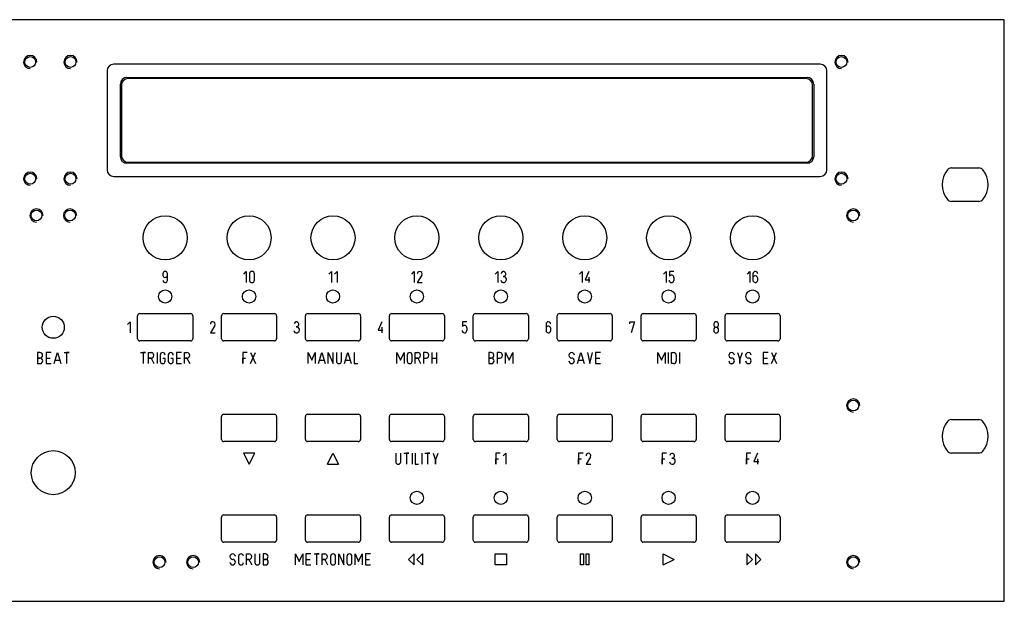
# Model space of a CAD drawing. Extents: x 0 to 483, y 0 to 132.
# Tile 3 of 3: x 259 to 483, y 0 to 132. Entities that reach past the tile are written whole.
import ezdxf

# ---------------------------------------------------------------- set-up
doc = ezdxf.new("R2010")
doc.units = 0
doc.layers.add('Gravur', color=7, linetype='CONTINUOUS')
doc.layers.add('Kontur', color=7, linetype='CONTINUOUS')

msp = doc.modelspace()

# ---------------------------------------------------------------- linework, layer by layer
at = {"layer": 'Gravur', "color": 255, "linetype": 'CONTINUOUS'}
for p, q in [((291.596, 74.402), (291.596, 74.024)), ((292.604, 72.89), (292.604, 74.402)), ((309.943, 74.276), (310.51, 74.906)), ((310.51, 74.906), (310.51, 72.386)), ((311.224, 74.339), (311.224, 72.953)), ((312.358, 72.953), (312.358, 74.339)), ((329.287, 74.276), (329.854, 74.906)), ((329.854, 74.906), (329.854, 72.386)), ((330.547, 74.276), (331.114, 74.906)), ((331.114, 74.906), (331.114, 72.386)), ((348.081, 74.276), (348.648, 74.906)), ((348.648, 74.906), (348.648, 72.386)), ((350.349, 74.087), (349.341, 72.386)), ((367.034, 74.276), (367.601, 74.906)), ((367.601, 74.906), (367.601, 72.386)), ((386.185, 74.276), (386.752, 74.906)), ((386.752, 74.906), (386.752, 72.386)), ((388.264, 74.906), (387.445, 73.016)), ((405.234, 74.276), (405.801, 74.906)), ((405.801, 74.906), (405.801, 72.386)), ((407.565, 74.906), (406.62, 74.906)), ((406.62, 74.906), (406.62, 73.835)), ((424.285, 74.276), (424.852, 74.906)), ((424.852, 74.906), (424.852, 72.386)), ((425.545, 74.402), (425.545, 72.89)), ((349.341, 72.386), (350.412, 72.386)), ((387.445, 73.016), (388.516, 73.016)), ((388.264, 73.646), (388.264, 72.386)), ((407.565, 73.52), (407.565, 72.89)), ((426.616, 72.89), (426.616, 73.394)), ((263.13, 56.491), (263.13, 53.971)), ((263.655, 56.491), (263.13, 56.491)), ((266.196, 56.491), (265.062, 56.491)), ((265.062, 56.491), (265.062, 53.971)), ((266.91, 53.971), (267.666, 56.491)), ((267.666, 56.491), (268.422, 53.971)), ((269.136, 56.491), (270.27, 56.491)), ((270.27, 56.491), (269.703, 56.491)), ((269.703, 56.491), (269.703, 53.971)), ((286.514, 56.491), (287.648, 56.491)), ((287.648, 56.491), (287.081, 56.491)), ((287.081, 56.491), (287.081, 53.971)), ((288.341, 53.971), (288.341, 56.491)), ((288.341, 56.491), (288.908, 56.491)), ((290.252, 56.491), (290.252, 53.971)), ((290.966, 55.924), (290.966, 54.538)), ((292.814, 55.924), (292.814, 54.538)), ((295.796, 56.491), (294.662, 56.491)), ((294.662, 56.491), (294.662, 53.971)), ((296.489, 53.971), (296.489, 56.491)), ((296.489, 56.491), (297.056, 56.491)), ((310.73, 56.491), (309.722, 56.491)), ((309.722, 56.491), (309.722, 53.971)), ((311.444, 56.491), (312.578, 53.971)), ((311.444, 53.971), (312.578, 56.491)), ((324.551, 53.971), (324.551, 56.491)), ((324.551, 56.491), (325.37, 54.727)), ((325.37, 54.727), (326.189, 56.491)), ((326.189, 56.491), (326.189, 53.971)), ((326.903, 53.971), (327.659, 56.491)), ((327.659, 56.491), (328.415, 53.971)), ((329.129, 53.971), (329.129, 56.491)), ((329.129, 56.491), (330.263, 53.971)), ((330.263, 53.971), (330.263, 56.491)), ((330.977, 56.491), (330.977, 54.538)), ((332.111, 54.538), (332.111, 56.491)), ((332.825, 53.971), (333.581, 56.491)), ((333.581, 56.491), (334.337, 53.971)), ((335.03, 56.491), (335.03, 53.971)), ((344.693, 53.971), (344.693, 56.491)), ((344.693, 56.491), (345.512, 54.727)), ((345.512, 54.727), (346.331, 56.491)), ((346.331, 56.491), (346.331, 53.971)), ((347.045, 55.924), (347.045, 54.538)), ((348.179, 54.538), (348.179, 55.924)), ((348.872, 53.971), (348.872, 56.491)), ((348.872, 56.491), (349.439, 56.491)), ((351.329, 56.491), (350.762, 56.491)), ((350.762, 56.491), (350.762, 53.971)), ((352.673, 56.491), (352.673, 53.971)), ((353.807, 53.971), (353.807, 56.491)), ((365.57, 56.491), (365.57, 53.971)), ((366.095, 56.491), (365.57, 56.491)), ((368.048, 56.491), (367.481, 56.491)), ((367.481, 56.491), (367.481, 53.971)), ((369.392, 53.971), (369.392, 56.491)), ((369.392, 56.491), (370.211, 54.727)), ((370.211, 54.727), (371.03, 56.491)), ((371.03, 56.491), (371.03, 53.971)), ((385.733, 53.971), (386.489, 56.491)), ((386.489, 56.491), (387.245, 53.971)), ((387.959, 56.491), (388.526, 53.971)), ((388.526, 53.971), (389.093, 56.491)), ((390.941, 56.491), (389.807, 56.491)), ((389.807, 56.491), (389.807, 53.971)), ((403.943, 53.971), (403.943, 56.491)), ((403.943, 56.491), (404.762, 54.727)), ((404.762, 54.727), (405.581, 56.491)), ((405.581, 56.491), (405.581, 53.971)), ((406.295, 56.491), (406.295, 53.971)), ((407.009, 53.971), (407.009, 56.491)), ((407.009, 56.491), (407.513, 56.491)), ((408.857, 56.491), (408.857, 53.971)), ((422.027, 56.491), (422.594, 54.916)), ((422.594, 54.916), (423.161, 56.491)), ((428.999, 56.491), (427.865, 56.491)), ((427.865, 56.491), (427.865, 53.971)), ((429.713, 56.491), (430.847, 53.971)), ((429.713, 53.971), (430.847, 56.491)), ((263.697, 55.252), (263.13, 55.252)), ((263.13, 55.252), (263.697, 55.252)), ((263.13, 53.971), (263.697, 53.971)), ((265.062, 55.231), (266.007, 55.231)), ((265.062, 53.971), (266.196, 53.971)), ((267.162, 54.727), (268.17, 54.727)), ((288.908, 55.231), (288.341, 55.231)), ((288.341, 55.231), (288.908, 55.231)), ((288.908, 55.231), (289.538, 53.971)), ((292.1, 55.168), (291.533, 55.168)), ((292.1, 54.538), (292.1, 55.168)), ((293.948, 55.168), (293.381, 55.168)), ((293.948, 54.538), (293.948, 55.168)), ((294.662, 55.231), (295.607, 55.231)), ((294.662, 53.971), (295.796, 53.971)), ((297.056, 55.231), (296.489, 55.231)), ((296.489, 55.231), (297.056, 55.231)), ((297.056, 55.231), (297.686, 53.971)), ((309.722, 53.971), (309.722, 55.231)), ((309.722, 55.231), (310.352, 55.231)), ((327.155, 54.727), (328.163, 54.727)), ((333.077, 54.727), (334.085, 54.727)), ((335.03, 53.971), (335.849, 53.971)), ((349.439, 55.231), (348.872, 55.231)), ((348.872, 55.231), (349.439, 55.231)), ((349.439, 55.231), (350.069, 53.971)), ((350.762, 55.231), (351.329, 55.231)), ((352.673, 55.231), (353.807, 55.231)), ((366.137, 55.252), (365.57, 55.252)), ((365.57, 55.252), (366.137, 55.252)), ((365.57, 53.971), (366.137, 53.971)), ((367.481, 55.231), (368.048, 55.231)), ((385.985, 54.727), (386.993, 54.727)), ((389.807, 55.231), (390.752, 55.231)), ((389.807, 53.971), (390.941, 53.971)), ((407.513, 53.971), (407.009, 53.971)), ((408.143, 55.861), (408.143, 54.601)), ((422.594, 54.916), (422.594, 53.971)), ((422.594, 53.971), (422.594, 54.916)), ((427.865, 55.231), (428.81, 55.231)), ((427.865, 53.971), (428.999, 53.971)), ((309.88, 33.655), (311.15, 31.115)), ((312.42, 33.655), (309.88, 33.655)), ((311.15, 31.115), (312.42, 33.655)), ((328.93, 31.115), (330.2, 33.655)), ((330.2, 33.655), (331.47, 31.115)), ((344.441, 33.631), (344.441, 31.678)), ((345.575, 31.678), (345.575, 33.631)), ((346.289, 33.631), (347.423, 33.631)), ((347.423, 33.631), (346.856, 33.631)), ((346.856, 33.631), (346.856, 31.111)), ((348.137, 33.631), (348.137, 31.111)), ((348.83, 33.631), (348.83, 31.111)), ((350.363, 33.631), (350.363, 31.111)), ((351.077, 33.631), (352.211, 33.631)), ((352.211, 33.631), (351.644, 33.631)), ((351.644, 33.631), (351.644, 31.111)), ((352.925, 33.631), (353.492, 32.056)), ((353.492, 32.056), (354.059, 33.631)), ((368.174, 33.631), (367.166, 33.631)), ((367.166, 33.631), (367.166, 31.111)), ((368.867, 33.001), (369.434, 33.631)), ((369.434, 33.631), (369.434, 31.111)), ((386.968, 33.631), (385.96, 33.631)), ((385.96, 33.631), (385.96, 31.111)), ((405.921, 33.631), (404.913, 33.631)), ((404.913, 33.631), (404.913, 31.111)), ((425.072, 33.631), (424.064, 33.631)), ((424.064, 33.631), (424.064, 31.111)), ((426.584, 33.631), (425.765, 31.741)), ((353.492, 32.056), (353.492, 31.111)), ((353.492, 31.111), (353.492, 32.056)), ((367.166, 31.111), (367.166, 32.371)), ((367.166, 32.371), (367.796, 32.371)), ((385.96, 31.111), (385.96, 32.371)), ((385.96, 32.371), (386.59, 32.371)), ((388.669, 32.812), (387.661, 31.111)), ((404.913, 31.111), (404.913, 32.371)), ((404.913, 32.371), (405.543, 32.371)), ((424.064, 31.111), (424.064, 32.371)), ((424.064, 32.371), (424.694, 32.371)), ((425.765, 31.741), (426.836, 31.741)), ((426.584, 32.371), (426.584, 31.111)), ((328.93, 31.115), (331.47, 31.115)), ((348.83, 31.111), (349.649, 31.111)), ((387.661, 31.111), (388.732, 31.111)), ((308.775, 10.225), (308.775, 8.797)), ((310.56, 8.251), (310.56, 10.771)), ((310.56, 10.771), (311.127, 10.771)), ((311.127, 9.511), (310.56, 9.511)), ((310.56, 9.511), (311.127, 9.511)), ((311.127, 9.511), (311.757, 8.251)), ((312.471, 10.771), (312.471, 8.818)), ((313.605, 8.818), (313.605, 10.771)), ((314.319, 10.771), (314.319, 8.251)), ((314.844, 10.771), (314.319, 10.771)), ((314.886, 9.532), (314.319, 9.532)), ((314.319, 9.532), (314.886, 9.532)), ((321.716, 8.251), (321.716, 10.771)), ((321.716, 10.771), (322.535, 9.007)), ((322.535, 9.007), (323.354, 10.771)), ((323.354, 10.771), (323.354, 8.251)), ((325.202, 10.771), (324.068, 10.771)), ((324.068, 10.771), (324.068, 8.251)), ((324.068, 9.511), (325.013, 9.511)), ((325.916, 10.771), (327.05, 10.771)), ((327.05, 10.771), (326.483, 10.771)), ((326.483, 10.771), (326.483, 8.251)), ((327.743, 8.251), (327.743, 10.771)), ((327.743, 10.771), (328.31, 10.771)), ((328.31, 9.511), (327.743, 9.511)), ((327.743, 9.511), (328.31, 9.511)), ((328.31, 9.511), (328.94, 8.251)), ((329.654, 10.204), (329.654, 8.818)), ((330.788, 8.818), (330.788, 10.204)), ((331.502, 8.251), (331.502, 10.771)), ((331.502, 10.771), (332.636, 8.251)), ((332.636, 8.251), (332.636, 10.771)), ((333.35, 10.204), (333.35, 8.818)), ((334.484, 8.818), (334.484, 10.204)), ((335.198, 8.251), (335.198, 10.771)), ((335.198, 10.771), (336.017, 9.007)), ((336.017, 9.007), (336.836, 10.771)), ((336.836, 10.771), (336.836, 8.251)), ((338.684, 10.771), (337.55, 10.771)), ((337.55, 10.771), (337.55, 8.251)), ((337.55, 9.511), (338.495, 9.511)), ((348.615, 10.794), (347.345, 9.524)), ((347.345, 9.524), (348.615, 8.254)), ((348.615, 8.254), (348.615, 10.794)), ((349.25, 9.524), (350.52, 10.794)), ((350.52, 8.254), (349.25, 9.524)), ((350.52, 10.794), (350.52, 8.254)), ((367.03, 10.794), (369.57, 10.794)), ((367.03, 8.254), (367.03, 10.794)), ((369.57, 10.794), (369.57, 8.254)), ((386.398, 8.254), (386.398, 10.794)), ((386.398, 10.794), (387.032, 10.794)), ((387.033, 10.794), (387.033, 8.254)), ((387.667, 8.254), (387.667, 10.794)), ((387.668, 10.794), (388.302, 10.794)), ((388.302, 10.794), (388.302, 8.254)), ((405.13, 8.254), (405.13, 10.794)), ((405.13, 10.794), (407.67, 9.524)), ((405.13, 8.254), (407.67, 9.524)), ((424.18, 10.794), (424.18, 8.254)), ((425.45, 9.524), (424.18, 10.794)), ((424.18, 8.254), (425.45, 9.524)), ((426.085, 10.794), (426.085, 8.254)), ((427.355, 9.524), (426.085, 10.794)), ((426.085, 8.254), (427.355, 9.524)), ((314.319, 8.251), (314.886, 8.251)), ((324.068, 8.251), (325.202, 8.251)), ((337.55, 8.251), (338.684, 8.251)), ((369.57, 8.254), (367.03, 8.254)), ((387.032, 8.254), (386.398, 8.254)), ((388.302, 8.254), (387.668, 8.254))]:
    msp.add_line(p, q, dxfattribs=at)
at = {"layer": 'Gravur', "color": 30, "linetype": 'CONTINUOUS'}
for p, q in [((283.562, 62.85), (284.129, 63.48)), ((284.129, 63.48), (284.129, 60.96)), ((303.364, 62.661), (302.356, 60.96)), ((341.279, 63.48), (340.46, 61.59)), ((360.58, 63.48), (359.635, 63.48)), ((359.635, 63.48), (359.635, 62.409)), ((378.56, 62.976), (378.56, 61.464)), ((397.61, 63.039), (397.61, 63.48)), ((397.61, 63.48), (398.681, 63.48)), ((398.681, 63.48), (397.862, 60.96)), ((416.691, 62.976), (416.691, 62.724)), ((417.699, 62.724), (417.699, 62.976)), ((302.356, 60.96), (303.427, 60.96)), ((340.46, 61.59), (341.531, 61.59)), ((341.279, 62.22), (341.279, 60.96)), ((360.58, 62.094), (360.58, 61.464)), ((379.631, 61.464), (379.631, 61.968)), ((416.649, 61.695), (416.649, 61.506)), ((417.741, 61.506), (417.741, 61.695))]:
    msp.add_line(p, q, dxfattribs=at)
at = {"layer": 'Gravur', "color": 255, "linetype": 'CONTINUOUS'}
for centre, radius, start, end in [((292.1, 74.402), 0.504, 0, 180), ((292.11546, 74.08471), 0.523, -173.33375, -20.91628), ((311.791, 74.339), 0.567, 0, 180), ((349.85885, 74.38618), 0.52, 91.52676, -174.79384), ((349.87134, 74.35763), 0.549, 330.46502, 92.74999), ((368.87268, 74.36502), 0.517, 434.82617, 175.89875), ((368.8567, 74.3269), 0.558, 263.96151, 74.26744), ((368.87969, 73.08887), 0.688, 286.14461, 96.81938), ((407.05497, 73.56492), 0.512, 354.96627, 148.16384), ((426.06482, 74.38815), 0.52, 84.79384, 178.47324), ((426.05259, 73.33032), 0.567, 6.44802, 153.53602), ((426.06016, 74.35242), 0.556, -1.38325, 84.65033), ((292.15184, 72.93958), 0.556, 178.61675, 264.65033), ((292.08133, 72.90867), 0.523, -87.95458, -2.04542), ((311.791, 72.953), 0.567, 180, 360), ((368.89833, 73.00992), 0.607, 185.38081, -73.47268), ((407.08164, 72.97364), 0.588, 182.01139, -92.01139), ((407.04233, 72.90867), 0.523, 272.04542, -2.04542), ((426.10792, 72.94892), 0.566, -174.02429, -95.97571), ((426.06242, 72.94184), 0.556, -91.38325, -5.34967), ((263.66264, 55.87105), 0.62, -86.82289, 90.70586), ((288.908, 55.861), 0.63, 270, 90), ((291.533, 55.924), 0.567, 0, 180), ((293.381, 55.924), 0.567, 0, 180), ((297.056, 55.861), 0.63, 270, 90), ((347.612, 55.924), 0.567, 0, 180), ((349.439, 55.861), 0.63, 270, 90), ((351.329, 55.861), 0.63, -90, 90), ((366.10264, 55.87105), 0.62, -86.82289, 90.70586), ((368.048, 55.861), 0.63, -90, 90), ((384.389, 55.861), 0.63, 90, -90), ((384.39201, 55.86401), 0.627, 359.7252, 90.2748), ((407.51601, 55.86401), 0.627, 359.7252, 90.2748), ((420.683, 55.861), 0.63, 90, -90), ((420.68601, 55.86401), 0.627, 359.7252, 90.2748), ((424.505, 55.861), 0.63, 90, -90), ((424.50801, 55.86401), 0.627, 359.7252, 90.2748), ((263.67169, 54.6115), 0.641, -87.73681, 87.73681), ((291.533, 54.538), 0.567, 180, 360), ((293.381, 54.538), 0.567, 180, 360), ((331.544, 54.538), 0.567, 180, 360), ((347.612, 54.538), 0.567, 180, 360), ((366.11169, 54.6115), 0.641, -87.73681, 87.73681), ((384.389, 54.601), 0.63, 180, 360), ((384.39201, 54.60401), 0.627, -0.2748, 90.2748), ((407.51601, 54.59799), 0.627, 269.7252, 0.2748), ((420.683, 54.601), 0.63, 180, 360), ((420.68601, 54.60401), 0.627, -0.2748, 90.2748), ((424.505, 54.601), 0.63, 180, 360), ((424.50801, 54.60401), 0.627, -0.2748, 90.2748), ((388.17885, 33.11118), 0.52, 91.52676, -174.79384), ((388.19134, 33.08263), 0.549, 330.46502, 92.74999), ((407.19268, 33.09002), 0.517, 434.82617, 175.89875), ((407.1767, 33.0519), 0.558, 263.96151, 74.26744), ((345.008, 31.678), 0.567, 180, 360), ((407.21833, 31.73492), 0.607, 185.38081, -73.47268), ((407.19969, 31.81387), 0.688, 286.14461, 96.81938), ((307.431, 10.141), 0.63, 90, -90), ((307.43401, 10.14401), 0.627, 359.7252, 90.2748), ((307.43401, 8.88401), 0.627, -0.2748, 90.2748), ((309.321, 10.225), 0.546, 0, 180), ((311.127, 10.141), 0.63, 270, 90), ((314.85164, 10.15105), 0.62, -86.82289, 90.70586), ((314.86069, 8.8915), 0.641, -87.73681, 87.73681), ((328.31, 10.141), 0.63, 270, 90), ((330.221, 10.204), 0.567, 0, 180), ((333.917, 10.204), 0.567, 0, 180), ((307.431, 8.881), 0.63, 180, 360), ((309.321, 8.797), 0.546, 180, 360), ((313.038, 8.818), 0.567, 180, 360), ((330.221, 8.818), 0.567, 180, 360), ((333.917, 8.818), 0.567, 180, 360)]:
    msp.add_arc(centre, radius, start, end, dxfattribs=at)
at = {"layer": 'Gravur', "color": 30, "linetype": 'CONTINUOUS'}
for centre, radius, start, end in [((302.87385, 62.96018), 0.52, 91.52676, -174.79384), ((302.88634, 62.93163), 0.549, 330.46502, 92.74999), ((321.88768, 62.93902), 0.517, 434.82617, 175.89875), ((321.8717, 62.9009), 0.558, 263.96151, 74.26744), ((360.06997, 62.13892), 0.512, 354.96627, 148.16384), ((379.07982, 62.96215), 0.52, 84.79384, 178.47324), ((379.07516, 62.92642), 0.556, -1.38325, 84.65033), ((417.19199, 62.72099), 0.501, 179.65588, 270.34412), ((417.195, 62.976), 0.504, 0, 180), ((417.19801, 62.72099), 0.501, -90.34412, 0.34412), ((321.91333, 61.58392), 0.607, 185.38081, -73.47268), ((321.89469, 61.66287), 0.688, 286.14461, 96.81938), ((360.09664, 61.54764), 0.588, 182.01139, -92.01139), ((360.05733, 61.48267), 0.523, 272.04542, -2.04542), ((379.06759, 61.90432), 0.567, 6.44802, 153.53602), ((379.12292, 61.52292), 0.566, -174.02429, -95.97571), ((379.07742, 61.51584), 0.556, -91.38325, -5.34967), ((417.19199, 61.50299), 0.543, 179.68257, 270.31743), ((417.18194, 61.68716), 0.533, 88.5962, 179.15719), ((417.20806, 61.68716), 0.533, 0.84281, 91.4038), ((417.19801, 61.50299), 0.543, -90.31743, 0.31743)]:
    msp.add_arc(centre, radius, start, end, dxfattribs=at)
at = {"layer": 'Kontur', "color": 7, "linetype": 'CONTINUOUS'}
for p, q in [((482.6, 132.08), (241.3, 132.08)), ((482.6, 0), (482.6, 132.08)), ((482.6, 132.08), (482.6, 132.08)), ((360.624, 121.97), (280.424, 121.97)), ((440.824, 121.97), (360.624, 121.97)), ((278.924, 120.47), (278.924, 97.97)), ((283.424, 118.97), (437.824, 118.97)), ((360.624, 118.72), (283.674, 118.72)), ((437.574, 118.72), (360.624, 118.72)), ((442.324, 97.97), (442.324, 120.47)), ((281.924, 100.97), (281.924, 117.47)), ((282.174, 117.22), (282.174, 101.22)), ((439.074, 101.22), (439.074, 117.22)), ((439.324, 117.47), (439.324, 100.97)), ((437.824, 99.47), (283.424, 99.47)), ((283.674, 99.72), (437.574, 99.72)), ((470.605, 98.415), (476.815, 98.415)), ((280.424, 96.47), (440.824, 96.47)), ((476.815, 90.815), (470.605, 90.815)), ((285.85, 59.63), (285.85, 64.83)), ((286.35, 65.33), (297.85, 65.33)), ((298.35, 64.83), (298.35, 59.63)), ((304.9, 59.63), (304.9, 64.83)), ((305.4, 65.33), (316.9, 65.33)), ((317.4, 64.83), (317.4, 59.63)), ((323.95, 59.63), (323.95, 64.83)), ((324.45, 65.33), (335.95, 65.33)), ((336.45, 64.83), (336.45, 59.63)), ((343, 59.63), (343, 64.83)), ((343.5, 65.33), (355, 65.33)), ((355.5, 64.83), (355.5, 59.63)), ((362.05, 59.63), (362.05, 64.83)), ((362.55, 65.33), (374.05, 65.33)), ((374.55, 64.83), (374.55, 59.63)), ((381.1, 59.63), (381.1, 64.83)), ((381.6, 65.33), (393.1, 65.33)), ((393.6, 64.83), (393.6, 59.63)), ((400.15, 59.63), (400.15, 64.83)), ((400.65, 65.33), (412.15, 65.33)), ((412.65, 64.83), (412.65, 59.63)), ((419.2, 59.63), (419.2, 64.83)), ((419.7, 65.33), (431.2, 65.33)), ((431.7, 64.83), (431.7, 59.63)), ((297.85, 59.13), (286.35, 59.13)), ((316.9, 59.13), (305.4, 59.13)), ((335.95, 59.13), (324.45, 59.13)), ((355, 59.13), (343.5, 59.13)), ((374.05, 59.13), (362.55, 59.13)), ((393.1, 59.13), (381.6, 59.13)), ((412.15, 59.13), (400.65, 59.13)), ((431.2, 59.13), (419.7, 59.13)), ((305.4, 42.47), (316.9, 42.47)), ((324.45, 42.47), (335.95, 42.47)), ((343.5, 42.47), (355, 42.47)), ((362.55, 42.47), (374.05, 42.47)), ((381.6, 42.47), (393.1, 42.47)), ((400.65, 42.47), (412.15, 42.47)), ((419.7, 42.47), (431.2, 42.47)), ((304.9, 36.77), (304.9, 41.97)), ((317.4, 41.97), (317.4, 36.77)), ((323.95, 36.77), (323.95, 41.97)), ((336.45, 41.97), (336.45, 36.77)), ((343, 36.77), (343, 41.97)), ((355.5, 41.97), (355.5, 36.77)), ((362.05, 36.77), (362.05, 41.97)), ((374.55, 41.97), (374.55, 36.77)), ((381.1, 36.77), (381.1, 41.97)), ((393.6, 41.97), (393.6, 36.77)), ((400.15, 36.77), (400.15, 41.97)), ((412.65, 41.97), (412.65, 36.77)), ((419.2, 36.77), (419.2, 41.97)), ((431.7, 41.97), (431.7, 36.77)), ((470.605, 41.265), (476.815, 41.265)), ((316.9, 36.27), (305.4, 36.27)), ((335.95, 36.27), (324.45, 36.27)), ((355, 36.27), (343.5, 36.27)), ((374.05, 36.27), (362.55, 36.27)), ((393.1, 36.27), (381.6, 36.27)), ((412.15, 36.27), (400.65, 36.27)), ((431.2, 36.27), (419.7, 36.27)), ((476.815, 33.665), (470.605, 33.665)), ((304.9, 13.91), (304.9, 19.11)), ((305.4, 19.61), (316.9, 19.61)), ((317.4, 19.11), (317.4, 13.91)), ((323.95, 13.91), (323.95, 19.11)), ((324.45, 19.61), (335.95, 19.61)), ((336.45, 19.11), (336.45, 13.91)), ((343, 13.91), (343, 19.11)), ((343.5, 19.61), (355, 19.61)), ((355.5, 19.11), (355.5, 13.91)), ((362.05, 13.91), (362.05, 19.11)), ((362.55, 19.61), (374.05, 19.61)), ((374.55, 19.11), (374.55, 13.91)), ((381.1, 13.91), (381.1, 19.11)), ((381.6, 19.61), (393.1, 19.61)), ((393.6, 19.11), (393.6, 13.91)), ((400.15, 13.91), (400.15, 19.11)), ((400.65, 19.61), (412.15, 19.61)), ((412.65, 19.11), (412.65, 13.91)), ((419.2, 13.91), (419.2, 19.11)), ((419.7, 19.61), (431.2, 19.61)), ((431.7, 19.11), (431.7, 13.91)), ((316.9, 13.41), (305.4, 13.41)), ((335.95, 13.41), (324.45, 13.41)), ((355, 13.41), (343.5, 13.41)), ((374.05, 13.41), (362.55, 13.41)), ((393.1, 13.41), (381.6, 13.41)), ((412.15, 13.41), (400.65, 13.41)), ((431.2, 13.41), (419.7, 13.41)), ((0, 0), (482.6, 0)), ((482.6, 0), (482.6, 0))]:
    msp.add_line(p, q, dxfattribs=at)
for centre, radius in [((261.475, 122.47), 1.229), ((270.625, 122.47), 1.229), ((445.625, 122.47), 1.229), ((261.475, 95.97), 1.229), ((270.625, 95.97), 1.229), ((445.625, 95.97), 1.229), ((262.89, 87.63), 1.229), ((270.51, 87.63), 1.229), ((292.1, 82.55), 5), ((311.15, 82.55), 5), ((330.2, 82.55), 5), ((349.25, 82.55), 5), ((368.3, 82.55), 5), ((387.35, 82.55), 5), ((406.4, 82.55), 5), ((425.45, 82.55), 5), ((448.31, 87.63), 1.229), ((292.1, 69.215), 1.5), ((311.15, 69.215), 1.5), ((330.2, 69.215), 1.5), ((349.25, 69.215), 1.5), ((368.3, 69.215), 1.5), ((387.35, 69.215), 1.5), ((406.4, 69.215), 1.5), ((425.45, 69.215), 1.5), ((266.7, 62.23), 2.5), ((448.31, 44.45), 1.229), ((266.7, 29.21), 5), ((349.25, 23.495), 1.5), ((368.3, 23.495), 1.5), ((387.35, 23.495), 1.5), ((406.4, 23.495), 1.5), ((425.45, 23.495), 1.5), ((290.83, 8.89), 1.229), ((298.45, 8.89), 1.229), ((448.31, 8.89), 1.229)]:
    msp.add_circle(centre, radius, dxfattribs=at)
for centre, radius, start, end in [((261.475, 122.47), 1.5, 0, 270), ((270.625, 122.47), 1.5, 0, 270), ((445.625, 122.47), 1.5, 0, 270), ((280.424, 120.47), 1.5, 90, 180), ((440.824, 120.47), 1.5, 0, 90), ((283.424, 117.47), 1.5, 450, 180), ((283.674, 117.22), 1.5, 90, 180), ((437.574, 117.22), 1.5, 0, 90), ((437.824, 117.47), 1.5, 360, 90), ((283.424, 100.97), 1.5, 180, -90), ((283.674, 101.22), 1.5, 180, 270), ((437.574, 101.22), 1.5, -90, 0), ((437.824, 100.97), 1.5, 270, 0), ((470.60491, 97.216), 1.199, 449.99584, 140.10611), ((476.81509, 97.216), 1.199, 399.89389, 90.00416), ((261.475, 95.97), 1.5, 0, 270), ((270.625, 95.97), 1.5, 0, 270), ((280.424, 97.97), 1.5, 180, 270), ((440.824, 97.97), 1.5, -90, 0), ((445.625, 95.97), 1.5, 0, 270), ((473.71062, 94.615), 5.25, 140.066, -140.066), ((473.70938, 94.615), 5.25, 320.066, 39.934), ((470.60491, 92.014), 1.199, 219.89389, -89.99584), ((476.81509, 92.014), 1.199, 269.99584, -39.89389), ((262.89, 87.63), 1.5, 0, 270), ((270.51, 87.63), 1.5, 0, 270), ((448.31, 87.63), 1.5, 0, 270), ((286.35, 64.83), 0.5, 450, 180), ((297.85, 64.83), 0.5, 360, 90), ((305.4, 64.83), 0.5, 450, 180), ((316.9, 64.83), 0.5, 360, 90), ((324.45, 64.83), 0.5, 450, 180), ((335.95, 64.83), 0.5, 360, 90), ((343.5, 64.83), 0.5, 450, 180), ((355, 64.83), 0.5, 360, 90), ((362.55, 64.83), 0.5, 450, 180), ((374.05, 64.83), 0.5, 360, 90), ((381.6, 64.83), 0.5, 450, 180), ((393.1, 64.83), 0.5, 360, 90), ((400.65, 64.83), 0.5, 450, 180), ((412.15, 64.83), 0.5, 360, 90), ((419.7, 64.83), 0.5, 450, 180), ((431.2, 64.83), 0.5, 360, 90), ((286.35, 59.63), 0.5, 180, -90), ((297.85, 59.63), 0.5, 270, 0), ((305.4, 59.63), 0.5, 180, -90), ((316.9, 59.63), 0.5, 270, 0), ((324.45, 59.63), 0.5, 180, -90), ((335.95, 59.63), 0.5, 270, 0), ((343.5, 59.63), 0.5, 180, -90), ((355, 59.63), 0.5, 270, 0), ((362.55, 59.63), 0.5, 180, -90), ((374.05, 59.63), 0.5, 270, 0), ((381.6, 59.63), 0.5, 180, -90), ((393.1, 59.63), 0.5, 270, 0), ((400.65, 59.63), 0.5, 180, -90), ((412.15, 59.63), 0.5, 270, 0), ((419.7, 59.63), 0.5, 180, -90), ((431.2, 59.63), 0.5, 270, 0), ((448.31, 44.45), 1.5, 0, 270), ((305.4, 41.97), 0.5, 450, 180), ((316.9, 41.97), 0.5, 360, 90), ((324.45, 41.97), 0.5, 450, 180), ((335.95, 41.97), 0.5, 360, 90), ((343.5, 41.97), 0.5, 450, 180), ((355, 41.97), 0.5, 360, 90), ((362.55, 41.97), 0.5, 450, 180), ((374.05, 41.97), 0.5, 360, 90), ((381.6, 41.97), 0.5, 450, 180), ((393.1, 41.97), 0.5, 360, 90), ((400.65, 41.97), 0.5, 450, 180), ((412.15, 41.97), 0.5, 360, 90), ((419.7, 41.97), 0.5, 450, 180), ((431.2, 41.97), 0.5, 360, 90), ((473.71062, 37.465), 5.25, 140.066, -140.066), ((470.60491, 40.066), 1.199, 449.99584, 140.10611), ((476.81509, 40.066), 1.199, 399.89389, 90.00416), ((473.70938, 37.465), 5.25, 320.066, 39.934), ((305.4, 36.77), 0.5, 180, -90), ((316.9, 36.77), 0.5, 270, 0), ((324.45, 36.77), 0.5, 180, -90), ((335.95, 36.77), 0.5, 270, 0), ((343.5, 36.77), 0.5, 180, -90), ((355, 36.77), 0.5, 270, 0), ((362.55, 36.77), 0.5, 180, -90), ((374.05, 36.77), 0.5, 270, 0), ((381.6, 36.77), 0.5, 180, -90), ((393.1, 36.77), 0.5, 270, 0), ((400.65, 36.77), 0.5, 180, -90), ((412.15, 36.77), 0.5, 270, 0), ((419.7, 36.77), 0.5, 180, -90), ((431.2, 36.77), 0.5, 270, 0), ((470.60491, 34.864), 1.199, 219.89389, -89.99584), ((476.81509, 34.864), 1.199, 269.99584, -39.89389), ((305.4, 19.11), 0.5, 450, 180), ((316.9, 19.11), 0.5, 360, 90), ((324.45, 19.11), 0.5, 450, 180), ((335.95, 19.11), 0.5, 360, 90), ((343.5, 19.11), 0.5, 450, 180), ((355, 19.11), 0.5, 360, 90), ((362.55, 19.11), 0.5, 450, 180), ((374.05, 19.11), 0.5, 360, 90), ((381.6, 19.11), 0.5, 450, 180), ((393.1, 19.11), 0.5, 360, 90), ((400.65, 19.11), 0.5, 450, 180), ((412.15, 19.11), 0.5, 360, 90), ((419.7, 19.11), 0.5, 450, 180), ((431.2, 19.11), 0.5, 360, 90), ((305.4, 13.91), 0.5, 180, -90), ((316.9, 13.91), 0.5, 270, 0), ((324.45, 13.91), 0.5, 180, -90), ((335.95, 13.91), 0.5, 270, 0), ((343.5, 13.91), 0.5, 180, -90), ((355, 13.91), 0.5, 270, 0), ((362.55, 13.91), 0.5, 180, -90), ((374.05, 13.91), 0.5, 270, 0), ((381.6, 13.91), 0.5, 180, -90), ((393.1, 13.91), 0.5, 270, 0), ((400.65, 13.91), 0.5, 180, -90), ((412.15, 13.91), 0.5, 270, 0), ((419.7, 13.91), 0.5, 180, -90), ((431.2, 13.91), 0.5, 270, 0), ((290.83, 8.89), 1.5, 0, 270), ((298.45, 8.89), 1.5, 0, 270), ((448.31, 8.89), 1.5, 0, 270)]:
    msp.add_arc(centre, radius, start, end, dxfattribs=at)

doc.saveas('drawing.dxf')
